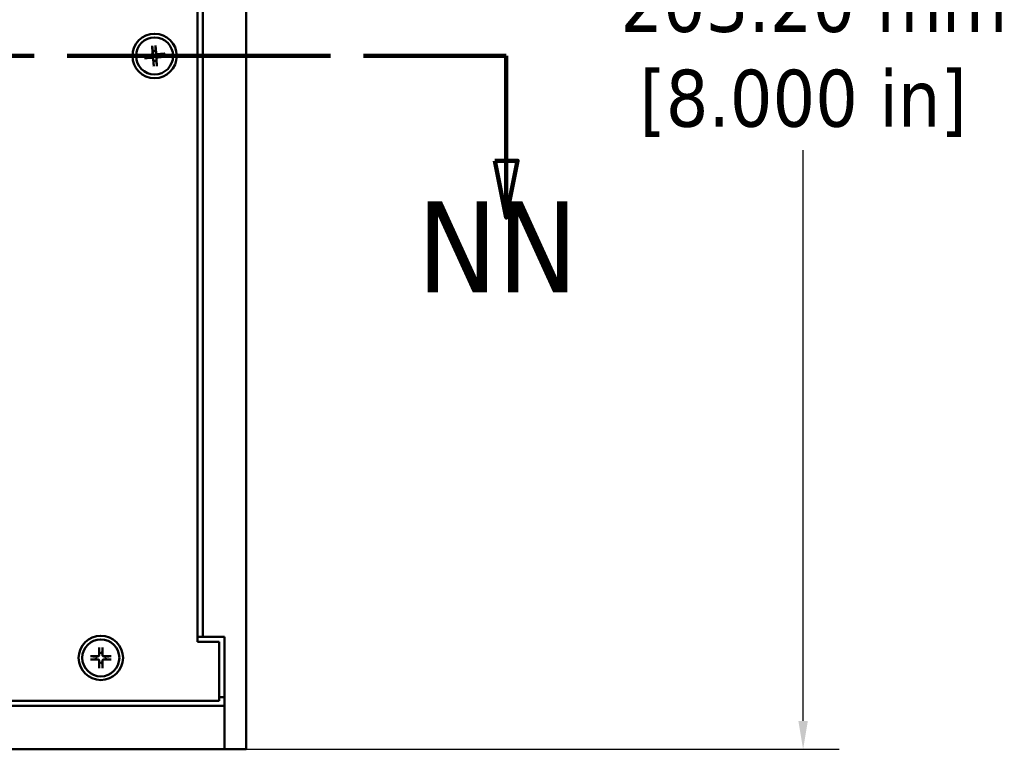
# Model space of a CAD drawing. Header units: millimetres. Extents: x 4 to 1435, y 25 to 906.
# Tile 6 of 18: x 421 to 565, y 352 to 458. Entities that reach past the tile are written whole.
import ezdxf

# ---------------------------------------------------------------- set-up
doc = ezdxf.new("R2010")
doc.units = ezdxf.units.MM
doc.header["$LTSCALE"] = 1.666667
doc.linetypes.add('DOUBLE_DASH_CHAIN', pattern=[1.2403, 0.6614, -0.0827, 0.1654, -0.0827, 0.1654, -0.0827])
for name, color, linetype, lineweight in [('Dimension (ANSI)', 7, 'Continuous', 25), ('Section Line (ANSI)', 7, 'DOUBLE_DASH_CHAIN', 100), ('Visible (ANSI)', 7, 'Continuous', 50)]:
    doc.layers.add(name, color=color, linetype=linetype, lineweight=lineweight)
doc.styles.add('Label Text (ANSI)', font='tahoma.ttf')
doc.styles.add('Note Text (ANSI)', font='tahoma.ttf')
doc.dimstyles.new('Default - mm (ANSI)', dxfattribs={"dimscale": 1.666667, "dimtxt": 5, "dimasz": 2.5, "dimexe": 3.175, "dimexo": 1.6002, "dimgap": 0.8, "dimtad": 0, "dimtih": 1, "dimtoh": 1, "dimrnd": 1e-08, "dimzin": 0, "dimdsep": 46, "dimtxsty": 'Note Text (ANSI)', "dimcen": 0.09, "dimdle": 10, "dimclrd": 256, "dimclre": 256, "dimclrt": 256, "dimadec": 1, "dimazin": 0, "dimtfac": 0.6096, "dimtofl": 0, "dimtmove": 0, "dimatfit": 3, "dimldrblk": 'Filled-1', "dimfxl": 1, "dimtolj": 1, "dimtzin": 0, "dimlwd": -1, "dimlwe": -1, "dimarcsym": 0})

# ---------------------------------------------------------------- blocks, each defined once
blk = doc.blocks.new('2dTransSection0')
at = {"layer": 'Section Line (ANSI)', "linetype": 'DOUBLE_DASH_CHAIN', "ltscale": 20.99563}
blk.add_line((126.582, 271.89), (295.368, 271.89), dxfattribs=at)
at = {"layer": 'Section Line (ANSI)', "linetype": 'Continuous'}
for p, q in [((282.828, 271.89), (295.368, 271.89)), ((295.368, 271.89), (295.368, 262.683)), ((294.368, 262.683), (295.368, 257.683)), ((296.368, 262.683), (294.368, 262.683)), ((295.368, 262.683), (295.368, 257.683)), ((295.368, 257.683), (296.368, 262.683))]:
    blk.add_line(p, q, dxfattribs=at)
at = {"layer": 'Section Line (ANSI)', "linetype": 'Continuous', "flags": 128}
blk.add_lwpolyline([(294.368, 262.683), (295.368, 257.683), (296.368, 262.683), (294.368, 262.683)], dxfattribs=at)
at = {"layer": 'Section Line (ANSI)'}
blk.add_solid([(294.368, 262.683), (295.368, 257.683), (296.368, 262.683), (294.368, 262.683)], dxfattribs=at)
at = {"layer": 'Section Line (ANSI)', "insert": (287.551, 251.1), "char_height": 8, "attachment_point": 7, "style": 'Label Text (ANSI)'}
blk.add_mtext('NN', dxfattribs=at)
blk = doc.blocks.new('*D10')
at = {"layer": 'Defpoints', "color": 0, "transparency": 16777216}
for p in [(451.02, 554.75), (451.02, 351.55), (535.76, 351.55)]:
    blk.add_point(p, dxfattribs=at)
at = {"layer": 'Dimension (ANSI)', "transparency": 16777216}
for p, q in [((453.68, 554.75), (541.05, 554.75)), ((535.76, 550.58), (535.76, 466.97)), ((535.76, 355.72), (535.76, 439.33)), ((453.68, 351.55), (541.05, 351.55))]:
    blk.add_line(p, q, dxfattribs=at)
for points in [[(535.06, 550.58), (536.45, 550.58), (535.76, 554.75)], [(535.06, 355.72), (536.45, 355.72), (535.76, 351.55)]]:
    blk.add_solid(points, dxfattribs=at)
at = {"layer": 'Dimension (ANSI)', "transparency": 16777216, "insert": (535.76, 453.15), "char_height": 8.3333, "attachment_point": 5, "style": 'Note Text (ANSI)'}
blk.add_mtext('\\A1; 203.20 mm\\P[8.000 in]', dxfattribs=at)
blk = doc.blocks.new('Filled-1')
at = {"color": 0}
for p, q in [((0, 0), (-1, 0.333)), ((-1, 0.333), (-1, -0.333)), ((-1, 0), (0, 0)), ((-1, -0.333), (0, 0))]:
    blk.add_line(p, q, dxfattribs=at)
at = {"color": 0, "flags": 128}
blk.add_lwpolyline([(-1, -0.333), (0, 0), (-1, 0.333), (-1, -0.333)], dxfattribs=at)
at = {"color": 0}
blk.add_solid([(-1, -0.333), (0, 0), (-1, 0.333), (-1, -0.333)], dxfattribs=at)

msp = doc.modelspace()

# ---------------------------------------------------------------- linework, layer by layer
at = {"layer": 'Visible (ANSI)'}
for p, q in [((454.191, 351.55), (454.191, 554.75)), ((447.091, 367.3), (447.091, 539)), ((447.841, 368.05), (447.841, 538.25)), ((440.455, 454.629), (440.507, 453.575)), ((440.908, 454.663), (441.01, 453.612)), ((439.279, 453.267), (440.329, 453.369)), ((439.312, 452.814), (440.366, 452.866)), ((442.271, 453.486), (441.216, 453.434)), ((442.304, 453.033), (441.253, 452.931)), ((440.674, 451.637), (440.572, 452.688)), ((441.127, 451.671), (441.075, 452.725)), ((447.091, 368.05), (447.841, 368.05)), ((447.841, 368.05), (451.016, 368.05)), ((451.016, 368.05), (451.016, 351.55)), ((432.691, 366.45), (432.667, 365.395)), ((433.146, 366.45), (433.171, 365.395)), ((450.266, 367.3), (447.091, 367.3)), ((450.266, 358.65), (450.266, 367.3)), ((431.419, 365.177), (432.474, 365.202)), ((434.419, 365.177), (433.363, 365.202)), ((431.419, 364.723), (432.474, 364.698)), ((432.691, 363.45), (432.667, 364.505)), ((433.146, 363.45), (433.171, 364.505)), ((434.419, 364.723), (433.363, 364.698)), ((450.266, 359.17), (451.016, 359.17)), ((246.546, 357.9), (451.016, 357.9)), ((247.296, 358.65), (450.266, 358.65)), ((451.016, 351.55), (451.016, 357.9)), ((246.546, 351.55), (451.016, 351.55)), ((451.016, 351.55), (454.191, 351.55))]:
    msp.add_line(p, q, dxfattribs=at)
at = {"layer": 'Visible (ANSI)', "flags": 128}
for points in [[(440.46, 454.547), (440.46, 454.549), (440.46, 454.551), (440.46, 454.553), (440.459, 454.556), (440.459, 454.559), (440.459, 454.561), (440.459, 454.564), (440.459, 454.567), (440.458, 454.57), (440.458, 454.574), (440.458, 454.577), (440.458, 454.581), (440.458, 454.585), (440.457, 454.589), (440.457, 454.592), (440.457, 454.596), (440.457, 454.6), (440.456, 454.604), (440.456, 454.608), (440.456, 454.613), (440.456, 454.617), (440.456, 454.621), (440.455, 454.625), (440.455, 454.629)], [(440.46, 454.547), (440.464, 454.505), (440.467, 454.465), (440.47, 454.426), (440.473, 454.389), (440.477, 454.352), (440.479, 454.317), (440.482, 454.283), (440.485, 454.25), (440.488, 454.217), (440.49, 454.186), (440.493, 454.156), (440.495, 454.126), (440.498, 454.098), (440.5, 454.07), (440.502, 454.043), (440.505, 454.016), (440.507, 453.99), (440.509, 453.965), (440.511, 453.941), (440.513, 453.917), (440.515, 453.894), (440.517, 453.871), (440.519, 453.849), (440.52, 453.827)], [(440.908, 454.663), (440.909, 454.658), (440.909, 454.654), (440.91, 454.65), (440.91, 454.646), (440.91, 454.641), (440.911, 454.637), (440.911, 454.633), (440.912, 454.629), (440.912, 454.625), (440.912, 454.622), (440.913, 454.618), (440.913, 454.614), (440.913, 454.611), (440.914, 454.607), (440.914, 454.604), (440.914, 454.6), (440.914, 454.597), (440.915, 454.595), (440.915, 454.592), (440.915, 454.589), (440.915, 454.587), (440.915, 454.584), (440.915, 454.582), (440.916, 454.58)], [(440.96, 453.859), (440.959, 453.881), (440.958, 453.903), (440.956, 453.926), (440.955, 453.949), (440.953, 453.973), (440.952, 453.998), (440.95, 454.023), (440.949, 454.049), (440.947, 454.075), (440.945, 454.102), (440.943, 454.13), (440.942, 454.159), (440.94, 454.189), (440.938, 454.219), (440.936, 454.25), (440.934, 454.282), (440.932, 454.316), (440.93, 454.35), (440.928, 454.385), (440.925, 454.422), (440.923, 454.459), (440.921, 454.498), (440.918, 454.538), (440.916, 454.58)], [(439.279, 453.267), (439.283, 453.268), (439.287, 453.268), (439.291, 453.269), (439.295, 453.269), (439.3, 453.269), (439.304, 453.27), (439.308, 453.27), (439.312, 453.27), (439.316, 453.271), (439.319, 453.271), (439.323, 453.271), (439.327, 453.272), (439.331, 453.272), (439.334, 453.272), (439.337, 453.273), (439.341, 453.273), (439.344, 453.273), (439.347, 453.273), (439.349, 453.274), (439.352, 453.274), (439.355, 453.274), (439.357, 453.274), (439.359, 453.274), (439.361, 453.274)], [(439.395, 452.819), (439.392, 452.819), (439.39, 452.819), (439.388, 452.818), (439.385, 452.818), (439.383, 452.818), (439.38, 452.818), (439.377, 452.818), (439.374, 452.818), (439.371, 452.817), (439.367, 452.817), (439.364, 452.817), (439.36, 452.817), (439.356, 452.816), (439.353, 452.816), (439.349, 452.816), (439.345, 452.816), (439.341, 452.816), (439.337, 452.815), (439.333, 452.815), (439.329, 452.815), (439.324, 452.815), (439.32, 452.814), (439.316, 452.814), (439.312, 452.814)], [(440.082, 453.319), (440.06, 453.318), (440.038, 453.317), (440.015, 453.315), (439.992, 453.314), (439.968, 453.312), (439.943, 453.311), (439.918, 453.309), (439.892, 453.307), (439.866, 453.306), (439.839, 453.304), (439.811, 453.302), (439.782, 453.301), (439.753, 453.299), (439.722, 453.297), (439.691, 453.295), (439.659, 453.293), (439.625, 453.291), (439.591, 453.289), (439.556, 453.286), (439.519, 453.284), (439.482, 453.282), (439.443, 453.279), (439.403, 453.277), (439.361, 453.274)], [(439.395, 452.819), (439.436, 452.822), (439.476, 452.826), (439.515, 452.829), (439.553, 452.832), (439.589, 452.835), (439.624, 452.838), (439.658, 452.841), (439.691, 452.844), (439.724, 452.847), (439.755, 452.849), (439.785, 452.852), (439.815, 452.854), (439.843, 452.857), (439.871, 452.859), (439.898, 452.861), (439.925, 452.864), (439.951, 452.866), (439.976, 452.868), (440, 452.87), (440.024, 452.872), (440.047, 452.874), (440.07, 452.876), (440.092, 452.878), (440.114, 452.879)], [(440.332, 453.341), (440.324, 453.341), (440.317, 453.34), (440.309, 453.339), (440.3, 453.339), (440.292, 453.338), (440.284, 453.337), (440.275, 453.336), (440.266, 453.336), (440.257, 453.335), (440.247, 453.334), (440.237, 453.333), (440.227, 453.332), (440.217, 453.331), (440.206, 453.33), (440.196, 453.329), (440.184, 453.328), (440.173, 453.327), (440.161, 453.326), (440.149, 453.325), (440.136, 453.324), (440.123, 453.323), (440.11, 453.322), (440.096, 453.321), (440.082, 453.319)], [(440.114, 452.879), (440.128, 452.88), (440.142, 452.881), (440.156, 452.882), (440.169, 452.882), (440.181, 452.883), (440.193, 452.884), (440.205, 452.885), (440.217, 452.885), (440.228, 452.886), (440.239, 452.887), (440.249, 452.887), (440.26, 452.888), (440.27, 452.888), (440.28, 452.889), (440.289, 452.889), (440.298, 452.89), (440.307, 452.891), (440.316, 452.891), (440.325, 452.892), (440.333, 452.892), (440.341, 452.893), (440.349, 452.893), (440.357, 452.893), (440.365, 452.894)], [(440.535, 453.576), (440.535, 453.563), (440.535, 453.549), (440.534, 453.536), (440.532, 453.522), (440.529, 453.509), (440.525, 453.495), (440.52, 453.481), (440.514, 453.467), (440.507, 453.454), (440.499, 453.441), (440.49, 453.429), (440.481, 453.418), (440.471, 453.407), (440.461, 453.397), (440.449, 453.387), (440.437, 453.379), (440.424, 453.371), (440.411, 453.364), (440.398, 453.358), (440.385, 453.353), (440.372, 453.349), (440.359, 453.345), (440.346, 453.343), (440.332, 453.341)], [(440.365, 452.894), (440.378, 452.894), (440.392, 452.894), (440.405, 452.892), (440.419, 452.89), (440.432, 452.887), (440.446, 452.883), (440.46, 452.878), (440.474, 452.872), (440.487, 452.865), (440.5, 452.858), (440.512, 452.849), (440.523, 452.84), (440.534, 452.83), (440.544, 452.819), (440.554, 452.808), (440.563, 452.796), (440.571, 452.783), (440.577, 452.77), (440.583, 452.757), (440.588, 452.744), (440.592, 452.731), (440.596, 452.718), (440.598, 452.704), (440.6, 452.691)], [(440.52, 453.827), (440.521, 453.813), (440.522, 453.799), (440.523, 453.786), (440.524, 453.773), (440.524, 453.76), (440.525, 453.748), (440.526, 453.736), (440.526, 453.724), (440.527, 453.713), (440.528, 453.702), (440.528, 453.692), (440.529, 453.681), (440.53, 453.671), (440.53, 453.662), (440.531, 453.652), (440.531, 453.643), (440.532, 453.634), (440.532, 453.625), (440.533, 453.616), (440.533, 453.608), (440.534, 453.6), (440.534, 453.592), (440.535, 453.584), (440.535, 453.576)], [(440.983, 453.609), (440.982, 453.617), (440.981, 453.625), (440.98, 453.633), (440.98, 453.641), (440.979, 453.649), (440.978, 453.658), (440.977, 453.666), (440.977, 453.675), (440.976, 453.685), (440.975, 453.694), (440.974, 453.704), (440.973, 453.714), (440.972, 453.724), (440.971, 453.735), (440.97, 453.745), (440.97, 453.757), (440.968, 453.768), (440.967, 453.78), (440.966, 453.792), (440.965, 453.805), (440.964, 453.818), (440.963, 453.831), (440.962, 453.845), (440.96, 453.859)], [(441.218, 453.406), (441.204, 453.406), (441.19, 453.406), (441.177, 453.407), (441.164, 453.41), (441.15, 453.413), (441.136, 453.417), (441.122, 453.422), (441.108, 453.428), (441.095, 453.435), (441.082, 453.442), (441.07, 453.451), (441.059, 453.46), (441.048, 453.47), (441.038, 453.481), (441.028, 453.492), (441.02, 453.504), (441.012, 453.517), (441.005, 453.53), (440.999, 453.543), (440.994, 453.556), (440.99, 453.569), (440.987, 453.582), (440.984, 453.596), (440.983, 453.609)], [(441.047, 452.723), (441.047, 452.737), (441.047, 452.751), (441.049, 452.764), (441.051, 452.778), (441.054, 452.791), (441.058, 452.805), (441.063, 452.819), (441.069, 452.833), (441.076, 452.846), (441.083, 452.859), (441.092, 452.871), (441.101, 452.882), (441.111, 452.893), (441.122, 452.903), (441.133, 452.913), (441.145, 452.921), (441.158, 452.929), (441.171, 452.936), (441.184, 452.942), (441.197, 452.947), (441.21, 452.951), (441.223, 452.955), (441.237, 452.957), (441.25, 452.959)], [(441.468, 453.421), (441.454, 453.42), (441.44, 453.419), (441.427, 453.418), (441.414, 453.417), (441.401, 453.417), (441.389, 453.416), (441.377, 453.415), (441.365, 453.415), (441.354, 453.414), (441.343, 453.413), (441.333, 453.413), (441.322, 453.412), (441.312, 453.412), (441.303, 453.411), (441.293, 453.41), (441.284, 453.41), (441.275, 453.409), (441.266, 453.409), (441.258, 453.408), (441.249, 453.408), (441.241, 453.407), (441.233, 453.407), (441.225, 453.407), (441.218, 453.406)], [(441.25, 452.959), (441.258, 452.959), (441.266, 452.96), (441.274, 452.961), (441.282, 452.961), (441.29, 452.962), (441.299, 452.963), (441.308, 452.964), (441.317, 452.964), (441.326, 452.965), (441.335, 452.966), (441.345, 452.967), (441.355, 452.968), (441.365, 452.969), (441.376, 452.97), (441.387, 452.971), (441.398, 452.972), (441.409, 452.973), (441.421, 452.974), (441.433, 452.975), (441.446, 452.976), (441.459, 452.977), (441.472, 452.978), (441.486, 452.979), (441.501, 452.981)], [(442.188, 453.481), (442.146, 453.477), (442.106, 453.474), (442.067, 453.471), (442.03, 453.468), (441.993, 453.465), (441.958, 453.462), (441.924, 453.459), (441.891, 453.456), (441.859, 453.453), (441.827, 453.451), (441.797, 453.448), (441.768, 453.446), (441.739, 453.443), (441.711, 453.441), (441.684, 453.439), (441.657, 453.436), (441.632, 453.434), (441.607, 453.432), (441.582, 453.43), (441.558, 453.428), (441.535, 453.426), (441.512, 453.424), (441.49, 453.422), (441.468, 453.421)], [(441.501, 452.981), (441.522, 452.982), (441.544, 452.983), (441.567, 452.985), (441.591, 452.986), (441.614, 452.988), (441.639, 452.989), (441.664, 452.991), (441.69, 452.993), (441.716, 452.994), (441.743, 452.996), (441.771, 452.998), (441.8, 452.999), (441.83, 453.001), (441.86, 453.003), (441.891, 453.005), (441.924, 453.007), (441.957, 453.009), (441.991, 453.011), (442.026, 453.013), (442.063, 453.016), (442.1, 453.018), (442.139, 453.02), (442.179, 453.023), (442.221, 453.026)], [(442.188, 453.481), (442.19, 453.481), (442.192, 453.481), (442.194, 453.481), (442.197, 453.482), (442.2, 453.482), (442.202, 453.482), (442.205, 453.482), (442.208, 453.482), (442.212, 453.483), (442.215, 453.483), (442.218, 453.483), (442.222, 453.483), (442.226, 453.484), (442.23, 453.484), (442.233, 453.484), (442.237, 453.484), (442.241, 453.484), (442.245, 453.485), (442.249, 453.485), (442.254, 453.485), (442.258, 453.485), (442.262, 453.486), (442.266, 453.486), (442.271, 453.486)], [(442.304, 453.033), (442.3, 453.032), (442.295, 453.032), (442.291, 453.031), (442.287, 453.031), (442.283, 453.031), (442.278, 453.03), (442.274, 453.03), (442.27, 453.03), (442.267, 453.029), (442.263, 453.029), (442.259, 453.029), (442.255, 453.028), (442.252, 453.028), (442.248, 453.028), (442.245, 453.027), (442.242, 453.027), (442.239, 453.027), (442.236, 453.027), (442.233, 453.026), (442.23, 453.026), (442.228, 453.026), (442.225, 453.026), (442.223, 453.026), (442.221, 453.026)], [(440.6, 452.691), (440.6, 452.683), (440.601, 452.675), (440.602, 452.667), (440.603, 452.659), (440.603, 452.651), (440.604, 452.642), (440.605, 452.634), (440.606, 452.625), (440.606, 452.615), (440.607, 452.606), (440.608, 452.596), (440.609, 452.586), (440.61, 452.576), (440.611, 452.565), (440.612, 452.554), (440.613, 452.543), (440.614, 452.532), (440.615, 452.52), (440.616, 452.508), (440.617, 452.495), (440.618, 452.482), (440.619, 452.469), (440.621, 452.455), (440.622, 452.441)], [(440.622, 452.441), (440.623, 452.419), (440.625, 452.397), (440.626, 452.374), (440.627, 452.351), (440.629, 452.327), (440.63, 452.302), (440.632, 452.277), (440.634, 452.251), (440.635, 452.225), (440.637, 452.198), (440.639, 452.17), (440.641, 452.141), (440.642, 452.111), (440.644, 452.081), (440.646, 452.05), (440.648, 452.018), (440.65, 451.984), (440.652, 451.95), (440.655, 451.915), (440.657, 451.878), (440.659, 451.841), (440.662, 451.802), (440.664, 451.762), (440.667, 451.72)], [(440.674, 451.637), (440.673, 451.642), (440.673, 451.646), (440.673, 451.65), (440.672, 451.654), (440.672, 451.659), (440.671, 451.663), (440.671, 451.667), (440.671, 451.671), (440.67, 451.674), (440.67, 451.678), (440.67, 451.682), (440.669, 451.686), (440.669, 451.689), (440.669, 451.693), (440.668, 451.696), (440.668, 451.7), (440.668, 451.703), (440.668, 451.705), (440.668, 451.708), (440.667, 451.711), (440.667, 451.713), (440.667, 451.716), (440.667, 451.718), (440.667, 451.72)], [(441.062, 452.473), (441.061, 452.487), (441.06, 452.501), (441.059, 452.514), (441.059, 452.527), (441.058, 452.54), (441.057, 452.552), (441.056, 452.564), (441.056, 452.576), (441.055, 452.587), (441.055, 452.598), (441.054, 452.608), (441.053, 452.619), (441.053, 452.629), (441.052, 452.638), (441.052, 452.648), (441.051, 452.657), (441.051, 452.666), (441.05, 452.675), (441.05, 452.684), (441.049, 452.692), (441.049, 452.7), (441.048, 452.708), (441.048, 452.716), (441.047, 452.723)], [(441.122, 451.753), (441.119, 451.795), (441.115, 451.835), (441.112, 451.874), (441.109, 451.911), (441.106, 451.948), (441.103, 451.983), (441.1, 452.017), (441.097, 452.05), (441.094, 452.082), (441.092, 452.114), (441.089, 452.144), (441.087, 452.174), (441.084, 452.202), (441.082, 452.23), (441.08, 452.257), (441.078, 452.284), (441.075, 452.309), (441.073, 452.335), (441.071, 452.359), (441.069, 452.383), (441.067, 452.406), (441.065, 452.429), (441.064, 452.451), (441.062, 452.473)], [(441.122, 451.753), (441.122, 451.751), (441.122, 451.749), (441.123, 451.747), (441.123, 451.744), (441.123, 451.741), (441.123, 451.739), (441.123, 451.736), (441.124, 451.733), (441.124, 451.73), (441.124, 451.726), (441.124, 451.723), (441.124, 451.719), (441.125, 451.715), (441.125, 451.711), (441.125, 451.708), (441.125, 451.704), (441.126, 451.7), (441.126, 451.696), (441.126, 451.692), (441.126, 451.687), (441.126, 451.683), (441.127, 451.679), (441.127, 451.675), (441.127, 451.671)], [(432.69, 366.367), (432.69, 366.369), (432.69, 366.371), (432.69, 366.374), (432.69, 366.376), (432.69, 366.379), (432.69, 366.382), (432.69, 366.385), (432.69, 366.388), (432.69, 366.391), (432.69, 366.394), (432.69, 366.398), (432.69, 366.401), (432.691, 366.405), (432.691, 366.409), (432.691, 366.413), (432.691, 366.417), (432.691, 366.42), (432.691, 366.425), (432.691, 366.429), (432.691, 366.433), (432.691, 366.437), (432.691, 366.442), (432.691, 366.446), (432.691, 366.45)], [(432.69, 366.367), (432.691, 366.325), (432.691, 366.285), (432.692, 366.246), (432.692, 366.208), (432.692, 366.172), (432.693, 366.137), (432.693, 366.102), (432.694, 366.069), (432.694, 366.037), (432.694, 366.005), (432.695, 365.975), (432.695, 365.945), (432.695, 365.917), (432.696, 365.889), (432.696, 365.861), (432.696, 365.835), (432.696, 365.809), (432.697, 365.784), (432.697, 365.759), (432.697, 365.735), (432.697, 365.712), (432.698, 365.689), (432.698, 365.667), (432.698, 365.645)], [(433.139, 365.645), (433.139, 365.667), (433.14, 365.689), (433.14, 365.712), (433.14, 365.735), (433.14, 365.759), (433.141, 365.784), (433.141, 365.809), (433.141, 365.835), (433.141, 365.861), (433.142, 365.889), (433.142, 365.917), (433.142, 365.945), (433.143, 365.975), (433.143, 366.005), (433.143, 366.037), (433.144, 366.069), (433.144, 366.102), (433.144, 366.137), (433.145, 366.172), (433.145, 366.208), (433.146, 366.246), (433.146, 366.285), (433.146, 366.325), (433.147, 366.367)], [(433.146, 366.45), (433.146, 366.446), (433.146, 366.442), (433.146, 366.437), (433.146, 366.433), (433.146, 366.429), (433.146, 366.425), (433.146, 366.42), (433.147, 366.417), (433.147, 366.413), (433.147, 366.409), (433.147, 366.405), (433.147, 366.401), (433.147, 366.398), (433.147, 366.394), (433.147, 366.391), (433.147, 366.388), (433.147, 366.385), (433.147, 366.382), (433.147, 366.379), (433.147, 366.376), (433.147, 366.374), (433.147, 366.371), (433.147, 366.369), (433.147, 366.367)], [(431.419, 365.177), (431.423, 365.177), (431.427, 365.177), (431.431, 365.178), (431.436, 365.178), (431.44, 365.178), (431.444, 365.178), (431.448, 365.178), (431.452, 365.178), (431.456, 365.178), (431.46, 365.178), (431.463, 365.178), (431.467, 365.178), (431.471, 365.178), (431.474, 365.178), (431.478, 365.178), (431.481, 365.178), (431.484, 365.178), (431.487, 365.178), (431.49, 365.178), (431.492, 365.178), (431.495, 365.178), (431.497, 365.178), (431.5, 365.178), (431.502, 365.178)], [(432.223, 365.171), (432.202, 365.171), (432.179, 365.171), (432.157, 365.171), (432.133, 365.171), (432.109, 365.172), (432.085, 365.172), (432.06, 365.172), (432.034, 365.173), (432.007, 365.173), (431.98, 365.173), (431.952, 365.173), (431.923, 365.174), (431.894, 365.174), (431.863, 365.174), (431.832, 365.175), (431.8, 365.175), (431.766, 365.175), (431.732, 365.176), (431.697, 365.176), (431.66, 365.177), (431.622, 365.177), (431.584, 365.177), (431.543, 365.178), (431.502, 365.178)], [(432.475, 365.174), (432.467, 365.174), (432.459, 365.174), (432.451, 365.174), (432.443, 365.174), (432.435, 365.174), (432.426, 365.174), (432.417, 365.173), (432.408, 365.173), (432.399, 365.173), (432.389, 365.173), (432.38, 365.173), (432.37, 365.173), (432.359, 365.173), (432.349, 365.172), (432.338, 365.172), (432.327, 365.172), (432.315, 365.172), (432.303, 365.172), (432.291, 365.172), (432.278, 365.171), (432.265, 365.171), (432.252, 365.171), (432.238, 365.171), (432.223, 365.171)], [(432.694, 365.394), (432.694, 365.38), (432.692, 365.367), (432.69, 365.353), (432.687, 365.34), (432.683, 365.327), (432.678, 365.313), (432.672, 365.3), (432.665, 365.287), (432.657, 365.274), (432.648, 365.262), (432.639, 365.25), (432.629, 365.24), (432.618, 365.23), (432.607, 365.22), (432.595, 365.212), (432.582, 365.204), (432.569, 365.197), (432.555, 365.191), (432.542, 365.186), (432.528, 365.182), (432.515, 365.179), (432.502, 365.176), (432.488, 365.175), (432.475, 365.174)], [(432.698, 365.645), (432.698, 365.631), (432.698, 365.617), (432.697, 365.603), (432.697, 365.59), (432.697, 365.578), (432.697, 365.566), (432.697, 365.554), (432.697, 365.542), (432.696, 365.531), (432.696, 365.52), (432.696, 365.509), (432.696, 365.499), (432.696, 365.489), (432.696, 365.479), (432.695, 365.47), (432.695, 365.46), (432.695, 365.451), (432.695, 365.443), (432.695, 365.434), (432.695, 365.426), (432.695, 365.417), (432.695, 365.409), (432.694, 365.402), (432.694, 365.394)], [(433.143, 365.394), (433.143, 365.402), (433.143, 365.409), (433.143, 365.417), (433.142, 365.426), (433.142, 365.434), (433.142, 365.443), (433.142, 365.451), (433.142, 365.46), (433.142, 365.47), (433.142, 365.479), (433.142, 365.489), (433.141, 365.499), (433.141, 365.509), (433.141, 365.52), (433.141, 365.531), (433.141, 365.542), (433.141, 365.554), (433.14, 365.566), (433.14, 365.578), (433.14, 365.59), (433.14, 365.603), (433.14, 365.617), (433.139, 365.631), (433.139, 365.645)], [(433.363, 365.174), (433.349, 365.175), (433.335, 365.176), (433.322, 365.179), (433.309, 365.182), (433.295, 365.186), (433.282, 365.191), (433.268, 365.197), (433.255, 365.204), (433.242, 365.212), (433.23, 365.22), (433.219, 365.23), (433.208, 365.24), (433.198, 365.25), (433.189, 365.262), (433.18, 365.274), (433.172, 365.287), (433.165, 365.3), (433.159, 365.313), (433.154, 365.327), (433.15, 365.34), (433.147, 365.353), (433.145, 365.367), (433.144, 365.38), (433.143, 365.394)], [(433.614, 365.171), (433.599, 365.171), (433.586, 365.171), (433.572, 365.171), (433.559, 365.171), (433.546, 365.172), (433.534, 365.172), (433.522, 365.172), (433.511, 365.172), (433.499, 365.172), (433.489, 365.172), (433.478, 365.173), (433.468, 365.173), (433.458, 365.173), (433.448, 365.173), (433.438, 365.173), (433.429, 365.173), (433.42, 365.173), (433.411, 365.174), (433.403, 365.174), (433.394, 365.174), (433.386, 365.174), (433.378, 365.174), (433.37, 365.174), (433.363, 365.174)], [(434.336, 365.178), (434.294, 365.178), (434.254, 365.177), (434.215, 365.177), (434.177, 365.177), (434.141, 365.176), (434.105, 365.176), (434.071, 365.175), (434.038, 365.175), (434.005, 365.175), (433.974, 365.174), (433.944, 365.174), (433.914, 365.174), (433.885, 365.173), (433.857, 365.173), (433.83, 365.173), (433.803, 365.173), (433.778, 365.172), (433.752, 365.172), (433.728, 365.172), (433.704, 365.171), (433.681, 365.171), (433.658, 365.171), (433.636, 365.171), (433.614, 365.171)], [(434.336, 365.178), (434.338, 365.178), (434.34, 365.178), (434.342, 365.178), (434.345, 365.178), (434.348, 365.178), (434.35, 365.178), (434.353, 365.178), (434.356, 365.178), (434.359, 365.178), (434.363, 365.178), (434.366, 365.178), (434.37, 365.178), (434.374, 365.178), (434.378, 365.178), (434.381, 365.178), (434.385, 365.178), (434.389, 365.178), (434.393, 365.178), (434.397, 365.178), (434.402, 365.178), (434.406, 365.178), (434.41, 365.177), (434.415, 365.177), (434.419, 365.177)], [(431.502, 364.722), (431.5, 364.722), (431.497, 364.722), (431.495, 364.722), (431.492, 364.722), (431.49, 364.722), (431.487, 364.722), (431.484, 364.722), (431.481, 364.722), (431.478, 364.722), (431.474, 364.722), (431.471, 364.722), (431.467, 364.722), (431.463, 364.722), (431.46, 364.722), (431.456, 364.722), (431.452, 364.722), (431.448, 364.722), (431.444, 364.722), (431.44, 364.722), (431.436, 364.722), (431.431, 364.722), (431.427, 364.723), (431.423, 364.723), (431.419, 364.723)], [(431.502, 364.722), (431.543, 364.722), (431.584, 364.723), (431.622, 364.723), (431.66, 364.723), (431.697, 364.724), (431.732, 364.724), (431.766, 364.725), (431.8, 364.725), (431.832, 364.725), (431.863, 364.726), (431.894, 364.726), (431.923, 364.726), (431.952, 364.727), (431.98, 364.727), (432.007, 364.727), (432.034, 364.727), (432.06, 364.728), (432.085, 364.728), (432.109, 364.728), (432.133, 364.728), (432.157, 364.729), (432.179, 364.729), (432.202, 364.729), (432.223, 364.729)], [(432.223, 364.729), (432.238, 364.729), (432.252, 364.729), (432.265, 364.729), (432.278, 364.729), (432.291, 364.728), (432.303, 364.728), (432.315, 364.728), (432.327, 364.728), (432.338, 364.728), (432.349, 364.728), (432.359, 364.727), (432.37, 364.727), (432.38, 364.727), (432.389, 364.727), (432.399, 364.727), (432.408, 364.727), (432.417, 364.727), (432.426, 364.726), (432.435, 364.726), (432.443, 364.726), (432.451, 364.726), (432.459, 364.726), (432.467, 364.726), (432.475, 364.726)], [(432.475, 364.726), (432.488, 364.725), (432.502, 364.724), (432.515, 364.721), (432.528, 364.718), (432.542, 364.714), (432.555, 364.709), (432.569, 364.703), (432.582, 364.696), (432.595, 364.688), (432.607, 364.68), (432.618, 364.67), (432.629, 364.66), (432.639, 364.65), (432.648, 364.638), (432.657, 364.626), (432.665, 364.613), (432.672, 364.6), (432.678, 364.587), (432.683, 364.573), (432.687, 364.56), (432.69, 364.547), (432.692, 364.533), (432.694, 364.52), (432.694, 364.506)], [(432.698, 364.255), (432.698, 364.233), (432.698, 364.211), (432.697, 364.188), (432.697, 364.165), (432.697, 364.141), (432.697, 364.116), (432.696, 364.091), (432.696, 364.065), (432.696, 364.039), (432.696, 364.011), (432.695, 363.983), (432.695, 363.955), (432.695, 363.925), (432.694, 363.895), (432.694, 363.863), (432.694, 363.831), (432.693, 363.798), (432.693, 363.763), (432.692, 363.728), (432.692, 363.692), (432.692, 363.654), (432.691, 363.615), (432.691, 363.575), (432.69, 363.533)], [(432.691, 363.45), (432.691, 363.454), (432.691, 363.458), (432.691, 363.463), (432.691, 363.467), (432.691, 363.471), (432.691, 363.475), (432.691, 363.479), (432.691, 363.483), (432.691, 363.487), (432.691, 363.491), (432.691, 363.495), (432.69, 363.498), (432.69, 363.502), (432.69, 363.506), (432.69, 363.509), (432.69, 363.512), (432.69, 363.515), (432.69, 363.518), (432.69, 363.521), (432.69, 363.524), (432.69, 363.526), (432.69, 363.529), (432.69, 363.531), (432.69, 363.533)], [(432.694, 364.506), (432.694, 364.498), (432.695, 364.49), (432.695, 364.483), (432.695, 364.474), (432.695, 364.466), (432.695, 364.457), (432.695, 364.449), (432.695, 364.439), (432.695, 364.43), (432.696, 364.421), (432.696, 364.411), (432.696, 364.401), (432.696, 364.391), (432.696, 364.38), (432.696, 364.369), (432.697, 364.358), (432.697, 364.346), (432.697, 364.334), (432.697, 364.322), (432.697, 364.31), (432.697, 364.296), (432.698, 364.283), (432.698, 364.269), (432.698, 364.255)], [(433.139, 364.255), (433.139, 364.269), (433.14, 364.283), (433.14, 364.296), (433.14, 364.31), (433.14, 364.322), (433.14, 364.334), (433.141, 364.346), (433.141, 364.358), (433.141, 364.369), (433.141, 364.38), (433.141, 364.391), (433.141, 364.401), (433.142, 364.411), (433.142, 364.421), (433.142, 364.43), (433.142, 364.439), (433.142, 364.449), (433.142, 364.457), (433.142, 364.466), (433.142, 364.474), (433.143, 364.483), (433.143, 364.49), (433.143, 364.498), (433.143, 364.506)], [(433.147, 363.533), (433.146, 363.575), (433.146, 363.615), (433.146, 363.654), (433.145, 363.692), (433.145, 363.728), (433.144, 363.763), (433.144, 363.798), (433.144, 363.831), (433.143, 363.863), (433.143, 363.895), (433.143, 363.925), (433.142, 363.955), (433.142, 363.983), (433.142, 364.011), (433.141, 364.039), (433.141, 364.065), (433.141, 364.091), (433.141, 364.116), (433.14, 364.141), (433.14, 364.165), (433.14, 364.188), (433.14, 364.211), (433.139, 364.233), (433.139, 364.255)], [(433.143, 364.506), (433.144, 364.52), (433.145, 364.533), (433.147, 364.547), (433.15, 364.56), (433.154, 364.573), (433.159, 364.587), (433.165, 364.6), (433.172, 364.613), (433.18, 364.626), (433.189, 364.638), (433.198, 364.65), (433.208, 364.66), (433.219, 364.67), (433.23, 364.68), (433.242, 364.688), (433.255, 364.696), (433.268, 364.703), (433.282, 364.709), (433.295, 364.714), (433.309, 364.718), (433.322, 364.721), (433.335, 364.724), (433.349, 364.725), (433.363, 364.726)], [(433.147, 363.533), (433.147, 363.531), (433.147, 363.529), (433.147, 363.526), (433.147, 363.524), (433.147, 363.521), (433.147, 363.518), (433.147, 363.515), (433.147, 363.512), (433.147, 363.509), (433.147, 363.506), (433.147, 363.502), (433.147, 363.498), (433.147, 363.495), (433.147, 363.491), (433.147, 363.487), (433.147, 363.483), (433.146, 363.479), (433.146, 363.475), (433.146, 363.471), (433.146, 363.467), (433.146, 363.463), (433.146, 363.458), (433.146, 363.454), (433.146, 363.45)], [(433.363, 364.726), (433.37, 364.726), (433.378, 364.726), (433.386, 364.726), (433.394, 364.726), (433.403, 364.726), (433.411, 364.726), (433.42, 364.727), (433.429, 364.727), (433.438, 364.727), (433.448, 364.727), (433.458, 364.727), (433.468, 364.727), (433.478, 364.727), (433.489, 364.728), (433.499, 364.728), (433.511, 364.728), (433.522, 364.728), (433.534, 364.728), (433.546, 364.728), (433.559, 364.729), (433.572, 364.729), (433.586, 364.729), (433.599, 364.729), (433.614, 364.729)], [(433.614, 364.729), (433.636, 364.729), (433.658, 364.729), (433.681, 364.729), (433.704, 364.728), (433.728, 364.728), (433.752, 364.728), (433.778, 364.728), (433.803, 364.727), (433.83, 364.727), (433.857, 364.727), (433.885, 364.727), (433.914, 364.726), (433.944, 364.726), (433.974, 364.726), (434.005, 364.725), (434.038, 364.725), (434.071, 364.725), (434.105, 364.724), (434.141, 364.724), (434.177, 364.723), (434.215, 364.723), (434.254, 364.723), (434.294, 364.722), (434.336, 364.722)], [(434.419, 364.723), (434.415, 364.723), (434.41, 364.723), (434.406, 364.722), (434.402, 364.722), (434.397, 364.722), (434.393, 364.722), (434.389, 364.722), (434.385, 364.722), (434.381, 364.722), (434.378, 364.722), (434.374, 364.722), (434.37, 364.722), (434.366, 364.722), (434.363, 364.722), (434.359, 364.722), (434.356, 364.722), (434.353, 364.722), (434.35, 364.722), (434.348, 364.722), (434.345, 364.722), (434.342, 364.722), (434.34, 364.722), (434.338, 364.722), (434.336, 364.722)]]:
    msp.add_lwpolyline(points, dxfattribs=at)
at = {"layer": 'Visible (ANSI)'}
for centre, radius in [((440.791, 453.15), 3.25), ((440.791, 453.15), 2.715), ((432.919, 364.95), 3.25), ((432.919, 364.95), 2.715)]:
    msp.add_circle(centre, radius, dxfattribs=at)
for centre, radius, start, end in [((440.791, 453.15), 0.729, 166.57616, 201.78232), ((440.31, 453.565), 0.197, 275.52741, 2.83106), ((440.376, 452.669), 0.197, 5.52741, 92.83106), ((440.791, 453.15), 0.729, 76.57616, 111.78232), ((441.207, 453.631), 0.197, 185.52741, 272.83106), ((441.272, 452.735), 0.197, 95.52741, 182.83106), ((440.791, 453.15), 0.729, 346.57616, 21.78232), ((440.791, 453.15), 0.729, 256.57616, 291.78232), ((432.919, 364.95), 0.729, 162.39692, 197.60308), ((432.469, 365.399), 0.197, 271.34818, 358.65182), ((432.919, 364.95), 0.729, 72.39692, 107.60308), ((433.368, 365.399), 0.197, 181.34818, 268.65182), ((432.919, 364.95), 0.729, 342.39692, 17.60308), ((432.469, 364.501), 0.197, 1.34818, 88.65182), ((432.919, 364.95), 0.729, 252.39692, 287.60308), ((433.368, 364.501), 0.197, 91.34818, 178.65182)]:
    msp.add_arc(centre, radius, start, end, dxfattribs=at)

# ---------------------------------------------------------------- block references
at = {"layer": 'Section Line (ANSI)', "xscale": 1.666666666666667, "yscale": 1.666666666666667, "zscale": 1.666666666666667}
msp.add_blockref('2dTransSection0', (0, 0), dxfattribs=at)

# ---------------------------------------------------------------- dimensions: what is measured, and where the dimension line sits
at = {"layer": 'Dimension (ANSI)'}
dim = msp.add_linear_dim(base=(535.758, 351.55), p1=(451.016, 554.75), p2=(451.016, 351.55), angle=90, text=' <> mm\\X[8.000 in]', dimstyle='Default - mm (ANSI)', override={"dimdec": 2, "dimpost": '', "dimtp": 0, "dimtm": 0, "dimtdec": 2, "dimatfit": 1}, dxfattribs=at)
dim.commit()
dim.dimension.update_dxf_attribs({"geometry": '*D10', "text_midpoint": (535.758, 453.15), "dimtype": 160})

doc.saveas('drawing.dxf')
